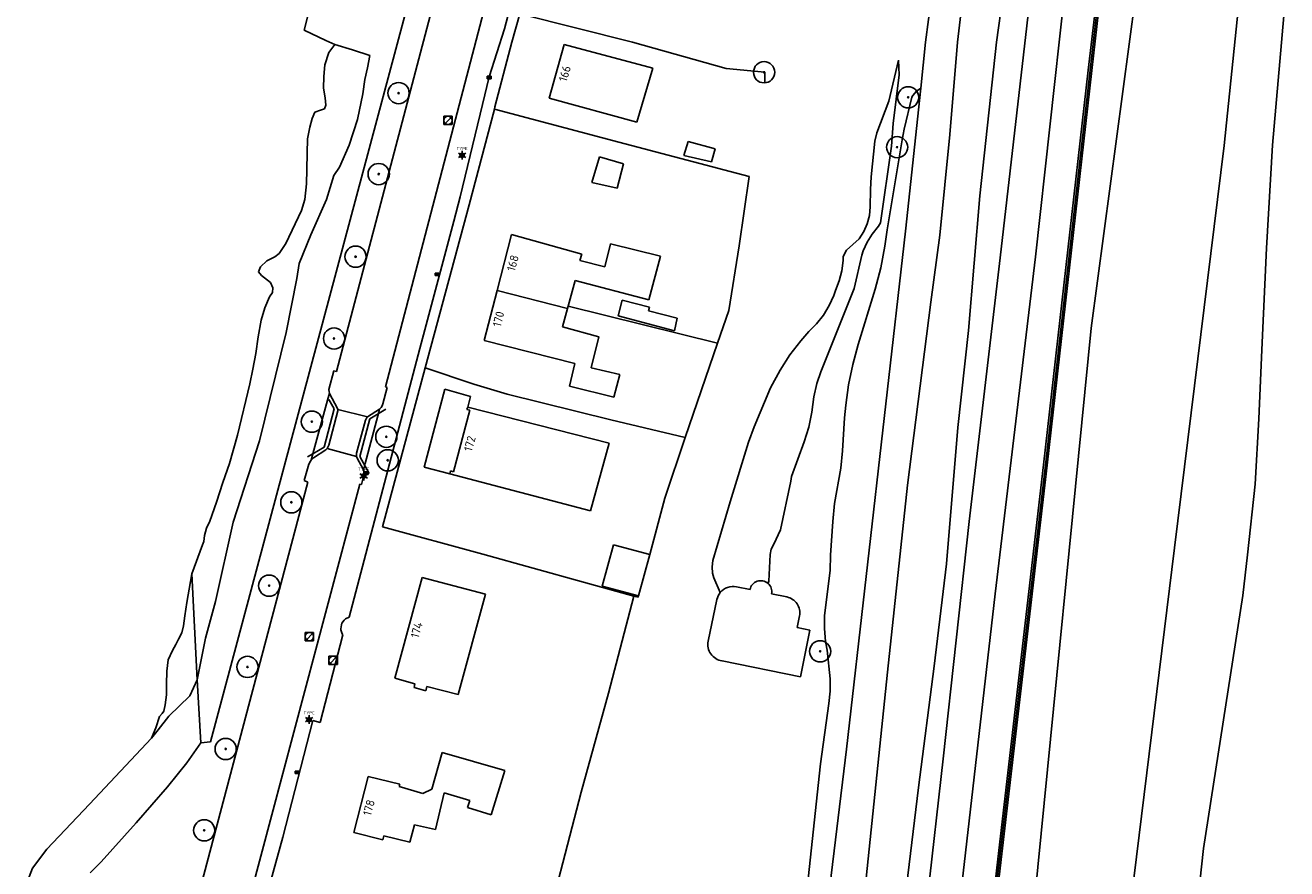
# Model space of a CAD drawing. Header units: metres. Extents: x 102000 to 105000, y 414600 to 420766.
# Tile 30 of 256: x 102666 to 102815, y 416003 to 416102. Entities that reach past the tile are written whole.
import ezdxf
from ezdxf.enums import TextEntityAlignment as Align

# ---------------------------------------------------------------- set-up
doc = ezdxf.new("R2010")
doc.units = ezdxf.units.M
doc.layers.get('0').update_dxf_attribs({"color": 8})
doc.styles.add('MtXpl_NLCS-ISO', font='NLCS-ISO.ttf')
doc.styles.add('NLCS-ISO', font='NLCS-ISO.ttf')

msp = doc.modelspace()

# ---------------------------------------------------------------- hatches: boundary and pattern name
at = {"ltscale": 0.1}
h = msp.add_hatch(color=256, dxfattribs=at)
edge = h.paths.add_edge_path()
edge.add_arc((102753.22, 416096.47), 0.075, 0, 360)
h = msp.add_hatch(color=256, dxfattribs=at)
edge = h.paths.add_edge_path()
edge.add_arc((102710.16, 416094.01), 0.075, 0, 360)
h = msp.add_hatch(color=256, dxfattribs=at)
edge = h.paths.add_edge_path()
edge.add_arc((102770.19, 416093.51), 0.075, 0, 360)
h = msp.add_hatch(color=256, dxfattribs=at)
edge = h.paths.add_edge_path()
edge.add_arc((102768.89, 416087.64), 0.075, 0, 360)
h = msp.add_hatch(color=256, dxfattribs=at)
edge = h.paths.add_edge_path()
edge.add_arc((102707.82, 416084.47), 0.075, 0, 360)
h = msp.add_hatch(color=256, dxfattribs=at)
edge = h.paths.add_edge_path()
edge.add_arc((102705.09, 416074.73), 0.075, 0, 360)
h = msp.add_hatch(color=256, dxfattribs=at)
edge = h.paths.add_edge_path()
edge.add_arc((102702.56, 416065.09), 0.075, 0, 360)
h = msp.add_hatch(color=256, dxfattribs=at)
edge = h.paths.add_edge_path()
edge.add_arc((102699.94, 416055.29), 0.075, 0, 360)
h = msp.add_hatch(color=256, dxfattribs=at)
edge = h.paths.add_edge_path()
edge.add_arc((102708.72, 416053.51), 0.075, 0, 360)
h = msp.add_hatch(color=256, dxfattribs=at)
edge = h.paths.add_edge_path()
edge.add_arc((102708.88, 416050.74), 0.075, 0, 360)
h = msp.add_hatch(color=256, dxfattribs=at)
edge = h.paths.add_edge_path()
edge.add_arc((102697.53, 416045.79), 0.075, 0, 360)
h = msp.add_hatch(color=256, dxfattribs=at)
edge = h.paths.add_edge_path()
edge.add_arc((102694.91, 416035.96), 0.075, 0, 360)
h = msp.add_hatch(color=256, dxfattribs=at)
edge = h.paths.add_edge_path()
edge.add_arc((102759.82, 416028.22), 0.075, 0, 360)
h = msp.add_hatch(color=256, dxfattribs=at)
edge = h.paths.add_edge_path()
edge.add_arc((102692.36, 416026.39), 0.075, 0, 360)
h = msp.add_hatch(color=256, dxfattribs=at)
edge = h.paths.add_edge_path()
edge.add_arc((102689.79, 416016.72), 0.075, 0, 360)
h = msp.add_hatch(color=256, dxfattribs=at)
edge = h.paths.add_edge_path()
edge.add_arc((102687.26, 416007.13), 0.075, 0, 360)

# ---------------------------------------------------------------- linework, layer by layer
for p, q in [((102736.13, 416197.61), (102688.01, 416017.57)), ((102791.41, 416096.73), (102796.38, 416140.32)), ((102796.58, 416140.3), (102791.61, 416096.71)), ((102791.81, 416096.68), (102796.78, 416140.27)), ((102812.79, 416139.52), (102807.4, 416087.85)), ((102800.57, 416132.04), (102791.73, 416066.32)), ((102778.99, 416126.02), (102776, 416100)), ((102774.51, 416117.64), (102772.25, 416100)), ((102785.77, 416115.9), (102781.04, 416074.61)), ((102789.79, 416116.31), (102785.2, 416074.71)), ((102782.01, 416110.19), (102780.6, 416100)), ((102702.85, 416061.19), (102715.17, 416107.98)), ((102708.6, 416059.38), (102720.98, 416106.72)), ((102814.79, 416107.06), (102813.1, 416087.88)), ((102723.42, 416104.56), (102722.65, 416101.6)), ((102699.03, 416101.42), (102699.57, 416103.6)), ((102723.51, 416100), (102724.46, 416103.36)), ((102724.46, 416103.36), (102737.71, 416100)), ((102722.65, 416101.6), (102720.84, 416095.94)), ((102701.57, 416100.23), (102699.03, 416101.42)), ((102702.63, 416099.74), (102701.57, 416100.23)), ((102701.47, 416097.34), (102701.95, 416098.81)), ((102701.95, 416098.81), (102702.63, 416099.74)), ((102704.74, 416099.13), (102702.63, 416099.74)), ((102706.76, 416098.46), (102704.74, 416099.13)), ((102721.51, 416092.38), (102723.51, 416100)), ((102729.68, 416099.75), (102727.88, 416093.41)), ((102740.1, 416096.95), (102729.68, 416099.75)), ((102737.71, 416100), (102748.76, 416096.91)), ((102772.25, 416100), (102771.67, 416094.59)), ((102776, 416100), (102775.11, 416089.15)), ((102780.6, 416100), (102778.64, 416081.92)), ((102701.35, 416095.95), (102701.47, 416097.34)), ((102706.5, 416096.98), (102706.76, 416098.46)), ((102769.04, 416097.88), (102767.93, 416093.08)), ((102769.14, 416096.15), (102769.04, 416097.88)), ((102701.31, 416094.59), (102701.35, 416095.95)), ((102705.93, 416093.92), (102706.18, 416095.6)), ((102706.18, 416095.6), (102706.5, 416096.98)), ((102720.84, 416095.94), (102720.05, 416092.67)), ((102720.61, 416095.69), (102721.06, 416095.99)), ((102721.06, 416095.69), (102720.61, 416095.99)), ((102721.06, 416095.99), (102720.61, 416095.99)), ((102720.61, 416095.99), (102720.61, 416095.69)), ((102720.61, 416095.69), (102721.06, 416095.69)), ((102721.06, 416095.69), (102721.06, 416095.99)), ((102738.21, 416090.6), (102740.1, 416096.95)), ((102748.76, 416096.91), (102753.32, 416096.48)), ((102753.32, 416096.48), (102753.29, 416095.24)), ((102768.41, 416090.44), (102769.14, 416096.15)), ((102786.15, 416050.2), (102791.41, 416096.73)), ((102791.61, 416096.71), (102786.35, 416050.18)), ((102786.55, 416050.16), (102791.81, 416096.68)), ((102701.52, 416093.47), (102701.31, 416094.59)), ((102769.87, 416077.74), (102771.67, 416094.59)), ((102770.75, 416093.72), (102771.17, 416094.23)), ((102771.17, 416094.23), (102771.67, 416094.59)), ((102701.58, 416092.61), (102701.52, 416093.47)), ((102705.31, 416090.9), (102705.93, 416093.92)), ((102720.05, 416092.67), (102717.42, 416081.79)), ((102727.88, 416093.41), (102738.21, 416090.6)), ((102767.93, 416093.08), (102766.49, 416089.32)), ((102769.72, 416089.76), (102770.63, 416093.54)), ((102770.63, 416093.54), (102770.75, 416093.72)), ((102699.97, 416091.01), (102700.31, 416091.77)), ((102700.31, 416091.77), (102700.95, 416091.99)), ((102700.95, 416091.99), (102701.45, 416092.14)), ((102701.45, 416092.14), (102701.58, 416092.61)), ((102715.63, 416090.44), (102716.34, 416091.15)), ((102718.48, 416080.83), (102721.44, 416092.12)), ((102721.51, 416092.38), (102721.44, 416092.12)), ((102721.44, 416092.12), (102736.1, 416088.22)), ((102699.43, 416088.63), (102699.7, 416090)), ((102699.7, 416090), (102699.97, 416091.01)), ((102704.35, 416087.86), (102705.31, 416090.9)), ((102768.24, 416087.76), (102768.41, 416090.44)), ((102769.49, 416088.51), (102769.72, 416089.76)), ((102699.39, 416086.93), (102699.43, 416088.63)), ((102736.1, 416088.22), (102751.47, 416084.18)), ((102744.28, 416088.3), (102743.78, 416086.66)), ((102747.44, 416087.44), (102744.28, 416088.3)), ((102766.27, 416088.34), (102765.84, 416084.13)), ((102766.49, 416089.32), (102766.27, 416088.34)), ((102767.7, 416077.88), (102769.49, 416088.51)), ((102775.11, 416089.15), (102773.92, 416077.27)), ((102699.35, 416085), (102699.39, 416086.93)), ((102703.2, 416085.28), (102704.35, 416087.86)), ((102717.41, 416086.78), (102717.87, 416086.78)), ((102747.03, 416085.9), (102747.44, 416087.44)), ((102766.92, 416078.73), (102768.24, 416087.76)), ((102807.4, 416087.85), (102801.56, 416040.43)), ((102813.1, 416087.88), (102812.39, 416075.75)), ((102702.55, 416084.32), (102703.2, 416085.28)), ((102717.41, 416086.58), (102717.87, 416086.58)), ((102733.82, 416086.49), (102732.93, 416083.48)), ((102736.64, 416085.69), (102733.82, 416086.49)), ((102735.91, 416082.81), (102736.64, 416085.69)), ((102743.78, 416086.66), (102747.03, 416085.9)), ((102699.33, 416083.32), (102699.35, 416085)), ((102701.67, 416081.46), (102702.55, 416084.32)), ((102751.47, 416084.18), (102750.3, 416076)), ((102765.84, 416084.13), (102765.75, 416082.67)), ((102699.11, 416081.48), (102699.33, 416083.32)), ((102732.93, 416083.48), (102735.91, 416082.81)), ((102765.75, 416082.67), (102765.73, 416080.61)), ((102698.71, 416080.17), (102699.11, 416081.48)), ((102699.84, 416077.32), (102701.67, 416081.46)), ((102713.31, 416061.62), (102718.48, 416080.83)), ((102717.42, 416081.79), (102716.65, 416078.93)), ((102778.64, 416081.92), (102777.28, 416066.04)), ((102696.89, 416076.3), (102698.71, 416080.17)), ((102765.62, 416079.6), (102765.36, 416078.62)), ((102765.73, 416080.61), (102765.62, 416079.6)), ((102716.65, 416078.93), (102713.39, 416066.69)), ((102765.36, 416078.62), (102764.95, 416077.69)), ((102765.94, 416077.4), (102766.68, 416078.33)), ((102766.68, 416078.33), (102766.92, 416078.73)), ((102767.44, 416075.98), (102767.7, 416077.88)), ((102696.1, 416075.11), (102696.89, 416076.3)), ((102698.43, 416073.93), (102699.84, 416077.32)), ((102723.46, 416077.33), (102721.76, 416070.75)), ((102731.76, 416075.03), (102723.46, 416077.33)), ((102764.4, 416076.84), (102762.91, 416075.52)), ((102762.92, 416016.71), (102769.87, 416077.74)), ((102764.95, 416077.69), (102764.4, 416076.84)), ((102764.9, 416075.43), (102765.35, 416076.45)), ((102765.35, 416076.45), (102765.94, 416077.4)), ((102773.92, 416077.27), (102772.87, 416069.39)), ((102695.58, 416074.7), (102696.1, 416075.11)), ((102731.53, 416074.29), (102731.76, 416075.03)), ((102735.12, 416076.26), (102734.44, 416073.55)), ((102741.02, 416074.79), (102735.12, 416076.26)), ((102750.3, 416076), (102749.07, 416068.41)), ((102762.64, 416075.01), (102762.55, 416074.7)), ((102762.91, 416075.52), (102762.64, 416075.01)), ((102763.82, 416071), (102764.73, 416074.9)), ((102764.73, 416074.9), (102764.9, 416075.43)), ((102766.96, 416073.42), (102767.44, 416075.98)), ((102812.39, 416075.75), (102811.86, 416063.76)), ((102693.65, 416072.96), (102693.91, 416073.55)), ((102693.91, 416073.55), (102694.65, 416074.26)), ((102694.65, 416074.26), (102695.58, 416074.7)), ((102698.16, 416072.16), (102698.43, 416073.93)), ((102734.44, 416073.55), (102731.53, 416074.29)), ((102739.63, 416069.64), (102741.02, 416074.79)), ((102762.53, 416074.27), (102762.38, 416073.05)), ((102762.55, 416074.7), (102762.53, 416074.27)), ((102766.32, 416070.89), (102766.96, 416073.42)), ((102781.04, 416074.61), (102777.37, 416043.52)), ((102785.2, 416074.71), (102780.43, 416034.99)), ((102694.01, 416072.52), (102693.65, 416072.96)), ((102694.38, 416072.25), (102694.01, 416072.52)), ((102695.06, 416071.7), (102694.38, 416072.25)), ((102696.93, 416065.79), (102698.16, 416072.16)), ((102714.45, 416072.51), (102714.9, 416072.81)), ((102714.9, 416072.51), (102714.45, 416072.81)), ((102714.9, 416072.81), (102714.45, 416072.81)), ((102714.45, 416072.81), (102714.45, 416072.51)), ((102714.45, 416072.51), (102714.9, 416072.51)), ((102714.9, 416072.51), (102714.9, 416072.81)), ((102730.13, 416068.91), (102730.97, 416071.91)), ((102730.97, 416071.91), (102739.63, 416069.64)), ((102762.08, 416071.87), (102761.62, 416070.73)), ((102762.38, 416073.05), (102762.08, 416071.87)), ((102694.94, 416070.01), (102695.31, 416070.51)), ((102695.36, 416071.05), (102695.06, 416071.7)), ((102695.31, 416070.51), (102695.36, 416071.05)), ((102721.76, 416070.75), (102720.24, 416064.86)), ((102730.05, 416068.63), (102721.76, 416070.75)), ((102759.92, 416061.18), (102763.82, 416071)), ((102761.62, 416070.73), (102761.42, 416070.15)), ((102764.31, 416064.37), (102766.32, 416070.89)), ((102694.41, 416068.7), (102694.94, 416070.01)), ((102730.05, 416068.63), (102730.13, 416068.91)), ((102747.73, 416064.53), (102730.13, 416068.91)), ((102736.49, 416069.6), (102736.04, 416067.76)), ((102739.71, 416068.8), (102736.49, 416069.6)), ((102760.88, 416068.97), (102760.21, 416067.86)), ((102761.42, 416070.15), (102760.88, 416068.97)), ((102772.87, 416069.39), (102770.1, 416047.82)), ((102693.98, 416067.24), (102694.41, 416068.7)), ((102729.46, 416066.48), (102730.05, 416068.63)), ((102736.04, 416067.76), (102742.66, 416066)), ((102739.6, 416068.36), (102739.71, 416068.8)), ((102742.97, 416067.48), (102739.6, 416068.36)), ((102742.66, 416066), (102742.97, 416067.48)), ((102749.07, 416068.41), (102747.73, 416064.53)), ((102760.21, 416067.86), (102759.4, 416066.84)), ((102693.63, 416065.28), (102693.98, 416067.24)), ((102713.39, 416066.69), (102712.68, 416063.9)), ((102733.76, 416065.28), (102729.46, 416066.48)), ((102758.48, 416065.93), (102757.53, 416064.83)), ((102759.4, 416066.84), (102758.48, 416065.93)), ((102777.28, 416066.04), (102776.03, 416054.61)), ((102791.73, 416066.32), (102784.28, 415990.83)), ((102693.35, 416063.32), (102693.63, 416065.28)), ((102693.76, 416053.03), (102696.93, 416065.79)), ((102720.24, 416064.86), (102730.93, 416062.15)), ((102732.84, 416061.65), (102733.76, 416065.28)), ((102747.73, 416064.53), (102743.93, 416053.44)), ((102757.53, 416064.83), (102756.25, 416063.15)), ((102692.98, 416061.46), (102693.35, 416063.32)), ((102712.68, 416063.9), (102704.32, 416032.25)), ((102756.25, 416063.15), (102755.1, 416061.37)), ((102763.66, 416062.03), (102764.31, 416064.37)), ((102811.86, 416063.76), (102811.51, 416055.62)), ((102692.64, 416059.76), (102692.98, 416061.46)), ((102708.27, 416042.88), (102713.31, 416061.62)), ((102719.04, 416059.71), (102713.31, 416061.62)), ((102730.93, 416062.15), (102730.29, 416059.47)), ((102736.23, 416060.85), (102732.84, 416061.65)), ((102763.16, 416059.65), (102763.66, 416062.03)), ((102701.96, 416059.08), (102702.55, 416061.28)), ((102702.55, 416061.28), (102702.85, 416061.19)), ((102735.51, 416058.18), (102736.23, 416060.85)), ((102755.1, 416061.37), (102753.97, 416059.26)), ((102759.43, 416059.8), (102759.92, 416061.18)), ((102691.2, 416053.7), (102692.64, 416059.76)), ((102701.8, 416057.84), (102702.01, 416058.64)), ((102701.97, 416058.79), (102701.96, 416059.08)), ((102702.01, 416058.64), (102701.97, 416058.79)), ((102702.02, 416058.61), (102702.01, 416058.64)), ((102702.97, 416056.86), (102702.02, 416058.61)), ((102708.29, 416057.38), (102708.82, 416059.33)), ((102708.82, 416059.33), (102708.6, 416059.38)), ((102715.59, 416059.11), (102713.18, 416049.94)), ((102718.65, 416058.27), (102715.59, 416059.11)), ((102722.94, 416058.53), (102719.04, 416059.71)), ((102735.18, 416055.5), (102722.94, 416058.53)), ((102730.29, 416059.47), (102730.46, 416059.44)), ((102730.46, 416059.44), (102735.51, 416058.18)), ((102753.97, 416059.26), (102752.05, 416054.7)), ((102759.06, 416058.2), (102759.43, 416059.8)), ((102762.83, 416057.24), (102763.16, 416059.65)), ((102700.06, 416051.5), (102701.8, 416057.84)), ((102702.59, 416056.79), (102701.94, 416057.92)), ((102707.92, 416056.78), (102708.09, 416056.96)), ((102708.09, 416056.96), (102708.21, 416057.16)), ((102708.21, 416057.16), (102708.29, 416057.38)), ((102718.3, 416057.01), (102718.21, 416056.74)), ((102718.3, 416057.01), (102718.65, 416058.27)), ((102734.95, 416052.76), (102718.3, 416057.01)), ((102758.85, 416056.4), (102759.06, 416058.2)), ((102762.7, 416055.74), (102762.83, 416057.24)), ((102701.38, 416052.27), (102702.59, 416056.79)), ((102701.94, 416052.51), (102703.02, 416056.55)), ((102703.01, 416056.71), (102702.97, 416056.86)), ((102703.01, 416056.71), (102706.49, 416055.85)), ((102703.02, 416056.55), (102703.01, 416056.71)), ((102706.79, 416055.62), (102705.6, 416051.17)), ((102706.24, 416050.36), (102707.71, 416055.99)), ((102706.38, 416055.72), (102706.25, 416055.45)), ((102706.49, 416055.85), (102706.38, 416055.72)), ((102707.92, 416056.78), (102706.49, 416055.85)), ((102708.67, 416056.75), (102706.79, 416055.62)), ((102707.71, 416055.99), (102707.83, 416056.43)), ((102707.83, 416056.43), (102707.92, 416056.78)), ((102718.57, 416056.65), (102716.62, 416049.39)), ((102718.21, 416056.74), (102718.57, 416056.65)), ((102743.93, 416053.44), (102735.18, 416055.5)), ((102758.47, 416054.63), (102758.85, 416056.4)), ((102762.44, 416051.85), (102762.7, 416055.74)), ((102811.51, 416055.62), (102811.07, 416047.94)), ((102706.25, 416055.45), (102705.21, 416051.56)), ((102752.05, 416054.7), (102751.37, 416052.86)), ((102757.94, 416052.9), (102758.47, 416054.63)), ((102776.03, 416054.61), (102774.7, 416038.55)), ((102690.26, 416050.35), (102691.2, 416053.7)), ((102690.67, 416043.45), (102693.76, 416053.03)), ((102701.88, 416052.35), (102701.94, 416052.51)), ((102732.76, 416044.78), (102734.95, 416052.76)), ((102743.93, 416053.44), (102741.51, 416046.26)), ((102751.37, 416052.86), (102749.21, 416045.83)), ((102756.44, 416048.83), (102757.94, 416052.9)), ((102699.44, 416051.14), (102700.06, 416051.5)), ((102699.87, 416050.75), (102700.06, 416051.5)), ((102699.94, 416050.84), (102700.14, 416051.03)), ((102700.06, 416051.5), (102701.38, 416052.27)), ((102700.14, 416051.03), (102701.58, 416051.97)), ((102701.58, 416051.97), (102701.73, 416052.12)), ((102701.73, 416052.12), (102701.88, 416052.35)), ((102701.73, 416052.12), (102705.21, 416051.2)), ((102705.21, 416051.56), (102705.21, 416051.2)), ((102705.21, 416051.2), (102705.3, 416050.93)), ((102705.6, 416051.17), (102706.7, 416049.18)), ((102762.24, 416049.8), (102762.44, 416051.85)), ((102689.47, 416048.11), (102690.26, 416050.35)), ((102699.04, 416048.34), (102699.59, 416050.28)), ((102699.59, 416050.28), (102699.77, 416050.63)), ((102699.77, 416050.63), (102699.87, 416050.75)), ((102699.87, 416050.75), (102699.94, 416050.84)), ((102705.3, 416050.93), (102705.96, 416049.78)), ((102705.96, 416049.78), (102706.04, 416049.59)), ((102706.04, 416049.59), (102706.12, 416049.89)), ((102706.1, 416049.38), (102706.04, 416049.59)), ((102706.12, 416049.89), (102706.24, 416050.36)), ((102713.18, 416049.94), (102716.18, 416049.15)), ((102761.52, 416045.66), (102762.24, 416049.8)), ((102780.62, 416002.73), (102786.15, 416050.2)), ((102786.35, 416050.18), (102780.82, 416002.7)), ((102781.02, 416002.68), (102786.55, 416050.16)), ((102682.23, 415983.03), (102699.45, 416048.18)), ((102688.69, 416045.82), (102689.47, 416048.11)), ((102699.45, 416048.18), (102699.04, 416048.34)), ((102705.79, 416047.88), (102706.11, 416049.13)), ((102705.82, 416048.98), (102706.28, 416048.98)), ((102705.82, 416048.78), (102706.28, 416048.78)), ((102706.11, 416049.13), (102706.1, 416049.38)), ((102706.12, 416049.08), (102706.57, 416049.38)), ((102706.57, 416049.08), (102706.12, 416049.38)), ((102706.57, 416049.38), (102706.12, 416049.38)), ((102706.12, 416049.38), (102706.12, 416049.08)), ((102706.12, 416049.08), (102706.57, 416049.08)), ((102706.57, 416049.08), (102706.57, 416049.38)), ((102716.27, 416049.51), (102716.18, 416049.15)), ((102716.18, 416049.15), (102732.76, 416044.78)), ((102716.62, 416049.39), (102716.27, 416049.51)), ((102755.15, 416042.54), (102756.35, 416048.26)), ((102756.35, 416048.26), (102756.44, 416048.83)), ((102687.17, 415978.67), (102705.61, 416047.94)), ((102705.61, 416047.94), (102705.79, 416047.88)), ((102770.1, 416047.82), (102767.74, 416025.77)), ((102811.07, 416047.94), (102810.16, 416039.59)), ((102687.93, 416043.55), (102688.69, 416045.82)), ((102741.51, 416046.26), (102739.74, 416039.63)), ((102749.21, 416045.83), (102747.18, 416038.93)), ((102761.31, 416043.53), (102761.52, 416045.66)), ((102687.31, 416041.89), (102687.55, 416042.75)), ((102687.55, 416042.75), (102687.93, 416043.55)), ((102688.58, 416034.1), (102690.67, 416043.45)), ((102708.27, 416042.88), (102720.07, 416039.67)), ((102754.38, 416040.85), (102755.15, 416042.54)), ((102761.04, 416039.55), (102761.31, 416043.53)), ((102777.37, 416043.52), (102774.32, 416015.55)), ((102685.79, 416037.36), (102687.05, 416040.77)), ((102687.05, 416040.77), (102687.22, 416041.17)), ((102687.22, 416041.17), (102687.31, 416041.89)), ((102735.47, 416040.77), (102734.16, 416035.91)), ((102739.74, 416039.63), (102735.47, 416040.77)), ((102754.07, 416040.26), (102754.38, 416040.85)), ((102720.07, 416039.67), (102737.88, 416034.74)), ((102738.44, 416034.76), (102739.74, 416039.63)), ((102753.76, 416036.5), (102753.92, 416039.62)), ((102753.92, 416039.62), (102754.07, 416040.26)), ((102761.02, 416037.77), (102761.04, 416039.55)), ((102801.56, 416040.43), (102795.81, 415993.45)), ((102810.16, 416039.59), (102809.63, 416034.82)), ((102747.18, 416038.93), (102747.09, 416038.18)), ((102747.09, 416038.18), (102747.15, 416037.43)), ((102760.34, 416032.46), (102761.02, 416037.77)), ((102774.7, 416038.55), (102773.25, 416026.49)), ((102685.79, 416037.36), (102685.2, 416033.97)), ((102686.43, 416024.87), (102685.79, 416037.36)), ((102712.94, 416036.91), (102709.7, 416025.07)), ((102720.38, 416034.97), (102712.94, 416036.91)), ((102747.15, 416037.43), (102747.3, 416036.88)), ((102747.3, 416036.88), (102748.06, 416035.15)), ((102753.68, 416036.23), (102753.76, 416036.5)), ((102717.17, 416023.15), (102720.38, 416034.97)), ((102734.16, 416035.91), (102738.44, 416034.76)), ((102737.88, 416034.74), (102734.87, 416023.31)), ((102738.4, 416034.6), (102737.88, 416034.74)), ((102738.44, 416034.76), (102738.4, 416034.6)), ((102749.97, 416035.82), (102751.56, 416035.5)), ((102755.89, 416034.63), (102754.1, 416034.99)), ((102780.43, 416034.99), (102776.53, 416000.71)), ((102809.63, 416034.82), (102804.99, 416005)), ((102685.2, 416033.97), (102684.96, 416032.41)), ((102687.4, 416029.78), (102688.58, 416034.1)), ((102747.66, 416034.32), (102746.63, 416029.42)), ((102684.96, 416032.41), (102684.84, 416031.24)), ((102703.76, 416031.91), (102703.49, 416031.53)), ((102703.9, 416032.04), (102703.76, 416031.91)), ((102704.32, 416032.25), (102703.9, 416032.04)), ((102757.1, 416031.03), (102757.38, 416032.39)), ((102760.32, 416030.92), (102760.34, 416032.46)), ((102684.64, 416030.39), (102684.23, 416029.65)), ((102684.84, 416031.24), (102684.64, 416030.39)), ((102699.3, 416029.6), (102700.01, 416030.31)), ((102703.42, 416031.35), (102703.36, 416030.89)), ((102703.36, 416030.89), (102703.37, 416030.74)), ((102703.37, 416030.74), (102703.51, 416030.29)), ((102703.49, 416031.53), (102703.42, 416031.35)), ((102703.51, 416030.29), (102703.59, 416030.17)), ((102758.62, 416030.72), (102757.1, 416031.03)), ((102757.51, 416025.23), (102758.62, 416030.72)), ((102760.46, 416029.38), (102760.32, 416030.92)), ((102683.9, 416029.02), (102683.53, 416028.34)), ((102684.23, 416029.65), (102683.9, 416029.02)), ((102686.43, 416024.87), (102687.4, 416029.78)), ((102703.59, 416030.17), (102700.92, 416019.85)), ((102760.65, 416028.37), (102760.46, 416029.38)), ((102683.02, 416027.24), (102682.85, 416025.89)), ((102683.53, 416028.34), (102683.02, 416027.24)), ((102702.11, 416026.81), (102702.81, 416027.52)), ((102761, 416024.98), (102760.65, 416028.37)), ((102682.85, 416025.89), (102682.8, 416024.36)), ((102748.26, 416027.1), (102757.51, 416025.23)), ((102767.74, 416025.77), (102765.25, 416001.49)), ((102773.25, 416026.49), (102771.41, 416012.18)), ((102682.8, 416024.36), (102682.82, 416023.09)), ((102685.57, 416022.99), (102686.43, 416024.87)), ((102686.86, 416017.44), (102686.43, 416024.87)), ((102709.7, 416025.07), (102712.08, 416024.39)), ((102712.08, 416024.39), (102711.99, 416023.97)), ((102761.01, 416023.52), (102761, 416024.98)), ((102682.82, 416023.09), (102682.67, 416021.94)), ((102683.09, 416020.59), (102685.57, 416022.99)), ((102711.99, 416023.97), (102713.36, 416023.59)), ((102713.36, 416023.59), (102713.48, 416024.07)), ((102713.48, 416024.07), (102717.17, 416023.15)), ((102734.87, 416023.31), (102731.66, 416011.61)), ((102760.85, 416022.06), (102761.01, 416023.52)), ((102682.67, 416021.94), (102682.51, 416021.19)), ((102759.86, 416014.95), (102760.85, 416022.06)), ((102682, 416020.56), (102681.56, 416019.2)), ((102681.82, 416018.98), (102683.09, 416020.59)), ((102682.3, 416020.91), (102682, 416020.56)), ((102682.51, 416021.19), (102682.3, 416020.91)), ((102700.07, 416020.07), (102696.52, 416006.33)), ((102699.38, 416020.29), (102699.85, 416020.29)), ((102699.38, 416020.09), (102699.85, 416020.09)), ((102700.92, 416019.85), (102700.07, 416020.07)), ((102681.56, 416019.2), (102681.05, 416018.01)), ((102681.05, 416018.01), (102681.82, 416018.98)), ((102681.05, 416018.01), (102673.73, 416010.23)), ((102686.86, 416017.44), (102685.21, 416015.07)), ((102688.01, 416017.57), (102686.86, 416017.44)), ((102715.28, 416016.3), (102714.07, 416011.99)), ((102722.67, 416014.18), (102715.28, 416016.3)), ((102758.55, 415980.29), (102762.92, 416016.71)), ((102774.32, 416015.55), (102767.28, 415953.84)), ((102685.21, 416015.07), (102682.92, 416012.24)), ((102697.98, 416013.82), (102698.43, 416014.12)), ((102698.43, 416013.82), (102697.98, 416014.12)), ((102698.43, 416014.12), (102697.98, 416014.12)), ((102697.98, 416014.12), (102697.98, 416013.82)), ((102698.43, 416013.82), (102698.43, 416014.12)), ((102721.07, 416008.97), (102722.67, 416014.18)), ((102757.56, 415993.63), (102759.86, 416014.95)), ((102697.98, 416013.82), (102698.43, 416013.82)), ((102706.57, 416013.49), (102704.89, 416006.88)), ((102710.29, 416012.58), (102706.57, 416013.49)), ((102710.21, 416012.28), (102710.29, 416012.58)), ((102682.92, 416012.24), (102679.24, 416008.01)), ((102713.03, 416011.48), (102710.21, 416012.28)), ((102714.07, 416011.99), (102713.03, 416011.48)), ((102714.52, 416007.23), (102715.54, 416011.54)), ((102715.54, 416011.54), (102718.54, 416010.63)), ((102731.66, 416011.61), (102722.5, 415976.43)), ((102771.41, 416012.18), (102766.87, 415975.08)), ((102673.73, 416010.23), (102668.73, 416004.91)), ((102718.54, 416010.63), (102718.27, 416009.83)), ((102718.27, 416009.83), (102721.07, 416008.97)), ((102679.24, 416008.01), (102675.14, 416003.42)), ((102704.89, 416006.88), (102708.29, 416006)), ((102708.29, 416006), (102708.43, 416006.5)), ((102708.43, 416006.5), (102711.47, 416005.74)), ((102711.47, 416005.74), (102712.03, 416007.79)), ((102712.03, 416007.79), (102714.52, 416007.23)), ((102696.52, 416006.33), (102688.82, 415978.28)), ((102804.99, 416005), (102799.89, 415959.91)), ((102668.73, 416004.91), (102667.05, 416002.66)), ((102667.05, 416002.66), (102666.18, 416000.45)), ((102675.14, 416003.42), (102673.81, 416002.12)), ((102775.15, 415954.48), (102780.62, 416002.73)), ((102780.82, 416002.7), (102775.35, 415954.46)), ((102775.55, 415954.43), (102781.02, 416002.68))]:
    msp.add_line(p, q)
at = {"lineweight": -3}
for p, q in [((102716.48, 416091.3), (102715.48, 416091.3)), ((102715.48, 416091.3), (102715.48, 416090.3)), ((102716.48, 416090.3), (102716.48, 416091.3)), ((102715.48, 416090.3), (102716.48, 416090.3)), ((102700.15, 416030.46), (102699.15, 416030.46)), ((102699.15, 416030.46), (102699.15, 416029.46)), ((102700.15, 416029.46), (102700.15, 416030.46)), ((102699.15, 416029.46), (102700.15, 416029.46)), ((102702.96, 416027.66), (102701.96, 416027.66)), ((102701.96, 416027.66), (102701.96, 416026.66)), ((102702.96, 416026.66), (102702.96, 416027.66)), ((102701.96, 416026.66), (102702.96, 416026.66))]:
    msp.add_line(p, q, dxfattribs=at)
at = {"ltscale": 0.1}
for p, q in [((102717.42, 416086.81), (102717.2, 416086.93)), ((102717.64, 416086.93), (102717.64, 416087.19)), ((102717.86, 416086.81), (102718.08, 416086.93)), ((102717.42, 416086.55), (102717.2, 416086.43)), ((102717.64, 416086.43), (102717.64, 416086.17)), ((102717.86, 416086.55), (102718.08, 416086.43)), ((102705.83, 416049.01), (102705.61, 416049.13)), ((102705.83, 416048.75), (102705.61, 416048.63)), ((102706.05, 416049.13), (102706.05, 416049.39)), ((102706.05, 416048.63), (102706.05, 416048.37)), ((102706.27, 416049.01), (102706.49, 416049.13)), ((102706.27, 416048.75), (102706.49, 416048.63)), ((102699.4, 416020.31), (102699.18, 416020.44)), ((102699.4, 416020.06), (102699.18, 416019.93)), ((102699.62, 416020.44), (102699.62, 416020.69)), ((102699.62, 416019.93), (102699.62, 416019.68)), ((102699.84, 416020.31), (102700.05, 416020.44)), ((102699.84, 416020.06), (102700.05, 416019.93))]:
    msp.add_line(p, q, dxfattribs=at)
for centre, radius in [((102753.22, 416096.47), 1.25), ((102753.22, 416096.47), 0.0225), ((102710.16, 416094.01), 1.25), ((102770.19, 416093.51), 1.25), ((102710.16, 416094.01), 0.0225), ((102770.19, 416093.51), 0.0225), ((102768.89, 416087.64), 1.25), ((102768.89, 416087.64), 0.0225), ((102707.82, 416084.47), 1.25), ((102707.82, 416084.47), 0.0225), ((102705.09, 416074.73), 1.25), ((102705.09, 416074.73), 0.0225), ((102702.56, 416065.09), 1.25), ((102702.56, 416065.09), 0.0225), ((102699.94, 416055.29), 1.25), ((102699.94, 416055.29), 0.0225), ((102708.72, 416053.51), 1.25), ((102708.72, 416053.51), 0.0225), ((102708.88, 416050.74), 1.25), ((102708.88, 416050.74), 0.0225), ((102697.53, 416045.79), 1.25), ((102697.53, 416045.79), 0.0225), ((102694.91, 416035.96), 1.25), ((102694.91, 416035.96), 0.0225), ((102759.82, 416028.22), 1.25), ((102692.36, 416026.39), 1.25), ((102759.82, 416028.22), 0.0225), ((102692.36, 416026.39), 0.0225), ((102689.79, 416016.72), 1.25), ((102689.79, 416016.72), 0.0225), ((102687.26, 416007.13), 1.25), ((102687.26, 416007.13), 0.0225)]:
    msp.add_circle(centre, radius)
for centre, radius in [((102753.22, 416096.47), 0.075), ((102710.16, 416094.01), 0.075), ((102770.19, 416093.51), 0.075), ((102717.64, 416086.68), 0.253), ((102768.89, 416087.64), 0.075), ((102707.82, 416084.47), 0.075), ((102705.09, 416074.73), 0.075), ((102702.56, 416065.09), 0.075), ((102699.94, 416055.29), 0.075), ((102708.72, 416053.51), 0.075), ((102708.88, 416050.74), 0.075), ((102706.05, 416048.88), 0.253), ((102697.53, 416045.79), 0.075), ((102694.91, 416035.96), 0.075), ((102759.82, 416028.22), 0.075), ((102692.36, 416026.39), 0.075), ((102699.62, 416020.19), 0.253), ((102689.79, 416016.72), 0.075), ((102687.26, 416007.13), 0.075)]:
    msp.add_circle(centre, radius, dxfattribs=at)
at = {"lineweight": -3}
for centre in [(102715.98, 416090.8), (102699.65, 416029.96), (102702.46, 416027.16)]:
    msp.add_circle(centre, 0.5, dxfattribs=at)
for centre, radius, start, end in [((102752.83, 416035.25), 1.3, 48.9919, 168.6685), ((102752.83, 416035.25), 1.3, 348.6026, 49.0148), ((102749.56, 416033.92), 1.94, 140.7193, 168.1511), ((102749.57, 416033.92), 1.95, 78.1104, 140.7791), ((102755.52, 416032.77), 1.9, 348.6081, 78.7011), ((102748.57, 416029.05), 1.98, 169.2901, 260.8131)]:
    msp.add_arc(centre, radius, start, end)

# ---------------------------------------------------------------- texts
at = {"style": 'MtXpl_NLCS-ISO'}
for s, rotation, p in [('166', 73.3959, (102729.95, 416095.28)), ('168', 74.4272, (102723.84, 416072.94)), ('170', 75.745, (102722.19, 416066.39)), ('172', 74.7137, (102718.79, 416051.7)), ('174', 74.771, (102712.52, 416029.71)), ('178', 74.771, (102706.9, 416008.77))]:
    msp.add_text(s, height=1, rotation=rotation, dxfattribs=at).set_placement(p)
at = {"style": 'NLCS-ISO'}
for p in [(102717.64, 416087.19), (102706.05, 416049.39), (102699.62, 416020.69)]:
    msp.add_attdef('TYPE', text='', height=0.36, dxfattribs=at).set_placement(p, align=Align.BOTTOM_CENTER)

doc.saveas('drawing.dxf')
